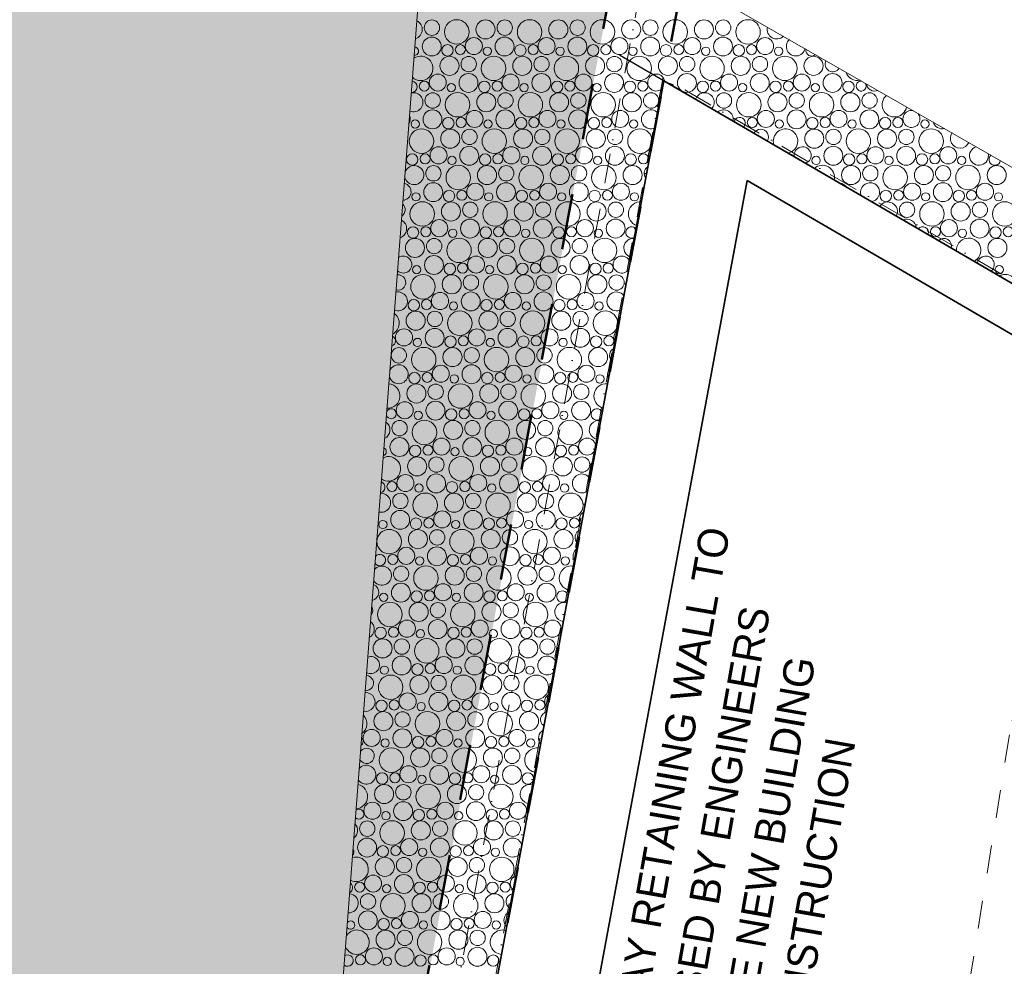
# Model space of a CAD drawing. Header units: millimetres. Extents: x -738537 to 1850049, y -250217 to 604013.
# Tile 68 of 220: x -591754 to -586836, y 83900 to 88632. Entities that reach past the tile are written whole.
import ezdxf

# ---------------------------------------------------------------- set-up
doc = ezdxf.new("R2010")
doc.units = ezdxf.units.MM
doc.header["$MEASUREMENT"] = 0
doc.set_wipeout_variables(frame=1)
for name, pattern in [('Dashed', [280, 140, -140]), ('Dot & Dashed', [280, 150, -60, 0, -70]), ('Wipeout_Contour', [1000, 0, -1000])]:
    doc.linetypes.add(name, pattern=pattern)
for name, color, linetype, lineweight in [('0_Pen_No__170', 9, 'Continuous', 0), ('A_ROOF SHEET_Pen_No__5', 4, 'Continuous', 5), ('A_SURVEY_Pen_No__6', 7, 'Continuous', 5), ('A_WALL LOAD_Pen_No__1', 214, 'Continuous', 35), ('BUILDING_Pen_No__2', 1, 'Continuous', 25), ('C-GRID _Pen_No__5', 4, 'Continuous', 5), ('DIMS_Pen_No__161', 1, 'Continuous', 5)]:
    doc.layers.add(name, color=color, linetype=linetype, lineweight=lineweight)
doc.layers.add('0_Pen_No__171', color=7, linetype='Continuous', lineweight=0, true_color=0xdadada)
doc.layers.add('0_Pen_No__28', color=7, linetype='Continuous', lineweight=50, true_color=0xff9390)
doc.styles.add('GENERATED_STYLE_1', font='GOTHIC.TTF')

# ---------------------------------------------------------------- blocks, each defined once
blk = doc.blocks.new('*X3')
at = {"layer": '0_Pen_No__170', "color": 9, "linetype": 'Continuous', "lineweight": 0}
for centre, radius in [((-589695.3, 88592.2), 38.4), ((-589571.2, 88570.9), 61.2), ((-589427.6, 88583.4), 47.7), ((-589331.6, 88592.2), 38.4), ((-589207.4, 88570.9), 61.2), ((-589063.9, 88583.4), 47.7), ((-588967.8, 88592.2), 38.4), ((-588843.7, 88570.9), 61.2), ((-588700.2, 88583.4), 47.7), ((-588604.1, 88592.2), 38.4), ((-588480, 88570.9), 61.2), ((-588336.5, 88583.4), 47.7), ((-588240.4, 88592.2), 38.4), ((-588116.3, 88570.9), 61.2), ((-589696.3, 88497.9), 47.3), ((-589486.1, 88500), 42.6), ((-589332.6, 88497.9), 47.3), ((-589122.3, 88500), 42.6), ((-588968.9, 88497.9), 47.3), ((-588758.6, 88500), 42.6), ((-588605.2, 88497.9), 47.3), ((-588394.9, 88500), 42.6), ((-588241.5, 88497.9), 47.3), ((-588031.2, 88500), 42.6), ((-589617.3, 88478.7), 28.6), ((-589553.4, 88482.3), 25.1), ((-589418.7, 88474.6), 20.7), ((-589253.5, 88478.7), 28.6), ((-589189.7, 88482.3), 25.1), ((-589055, 88474.6), 20.7), ((-588889.8, 88478.7), 28.6), ((-588826, 88482.3), 25.1), ((-588691.3, 88474.6), 20.7), ((-588526.1, 88478.7), 28.6), ((-588462.3, 88482.3), 25.1), ((-588327.6, 88474.6), 20.7), ((-588162.4, 88478.7), 28.6), ((-588098.6, 88482.3), 25.1), ((-587963.8, 88474.6), 20.7), ((-589607.6, 88401.4), 47.7), ((-589511.6, 88410.2), 38.4), ((-589387.4, 88388.9), 61.2), ((-589243.9, 88401.4), 47.7), ((-589147.8, 88410.2), 38.4), ((-589023.7, 88388.9), 61.2), ((-588880.2, 88401.4), 47.7), ((-588784.1, 88410.2), 38.4), ((-588660, 88388.9), 61.2), ((-588516.5, 88401.4), 47.7), ((-588420.4, 88410.2), 38.4), ((-588296.3, 88388.9), 61.2), ((-588152.8, 88401.4), 47.7), ((-588056.7, 88410.2), 38.4), ((-587932.6, 88388.9), 61.2), ((-587789.1, 88401.4), 47.7), ((-589666.1, 88318), 42.6), ((-589512.6, 88315.9), 47.3), ((-589302.3, 88318), 42.6), ((-589148.9, 88315.9), 47.3), ((-588938.6, 88318), 42.6), ((-588785.2, 88315.9), 47.3), ((-588421.5, 88315.9), 47.3), ((-588211.2, 88318), 42.6), ((-588057.7, 88315.9), 47.3), ((-587847.5, 88318), 42.6), ((-587694, 88315.9), 47.3), ((-589733.4, 88300.3), 25.1), ((-589598.7, 88292.6), 20.7), ((-589433.5, 88296.8), 28.6), ((-589369.7, 88300.3), 25.1), ((-589235, 88292.6), 20.7), ((-589069.8, 88296.8), 28.6), ((-589006, 88300.3), 25.1), ((-588871.3, 88292.6), 20.7), ((-588706.1, 88296.8), 28.6), ((-588642.3, 88300.3), 25.1), ((-588342.4, 88296.8), 28.6), ((-588278.6, 88300.3), 25.1), ((-588143.8, 88292.6), 20.7), ((-587978.7, 88296.8), 28.6), ((-587914.9, 88300.3), 25.1), ((-587780.1, 88292.6), 20.7), ((-587615, 88296.8), 28.6), ((-589691.6, 88228.2), 38.4), ((-589567.4, 88206.9), 61.2), ((-589423.9, 88219.4), 47.7), ((-589327.8, 88228.2), 38.4), ((-589203.7, 88206.9), 61.2), ((-589060.2, 88219.4), 47.7), ((-588964.1, 88228.2), 38.4), ((-588840, 88206.9), 61.2), ((-588696.5, 88219.4), 47.7), ((-588600.4, 88228.2), 38.4), ((-588236.7, 88228.2), 38.4), ((-588112.6, 88206.9), 61.2), ((-587969.1, 88219.4), 47.7), ((-587873, 88228.2), 38.4), ((-587748.9, 88206.9), 61.2), ((-587605.3, 88219.4), 47.7), ((-587509.3, 88228.2), 38.4), ((-589692.6, 88133.9), 47.3), ((-589613.5, 88114.8), 28.6), ((-589549.7, 88118.3), 25.1), ((-589482.3, 88136), 42.6), ((-589328.9, 88133.9), 47.3), ((-589249.8, 88114.8), 28.6), ((-589186, 88118.3), 25.1), ((-589118.6, 88136), 42.6), ((-588965.2, 88133.9), 47.3), ((-588886.1, 88114.8), 28.6), ((-588822.3, 88118.3), 25.1), ((-588754.9, 88136), 42.6), ((-588094.9, 88118.3), 25.1), ((-588027.5, 88136), 42.6), ((-587874, 88133.9), 47.3), ((-587795, 88114.8), 28.6), ((-587731.2, 88118.3), 25.1), ((-587663.8, 88136), 42.6), ((-587510.3, 88133.9), 47.3), ((-587431.3, 88114.8), 28.6), ((-587367.5, 88118.3), 25.1), ((-589747.4, 88025), 61.2), ((-589778.7, 88110.6), 20.7), ((-589383.7, 88025), 61.2), ((-589415, 88110.6), 20.7), ((-589020, 88025), 61.2), ((-589051.3, 88110.6), 20.7), ((-588656.3, 88025), 61.2), ((-588687.6, 88110.6), 20.7), ((-587960.1, 88110.6), 20.7), ((-587565.2, 88025), 61.2), ((-587596.4, 88110.6), 20.7), ((-587201.5, 88025), 61.2), ((-587232.7, 88110.6), 20.7), ((-589603.9, 88037.4), 47.7), ((-589507.8, 88046.2), 38.4), ((-589240.2, 88037.4), 47.7), ((-589144.1, 88046.2), 38.4), ((-588876.5, 88037.4), 47.7), ((-588780.4, 88046.2), 38.4), ((-587785.3, 88037.4), 47.7), ((-587689.3, 88046.2), 38.4), ((-587421.6, 88037.4), 47.7), ((-587325.6, 88046.2), 38.4), ((-589662.3, 87954), 42.6), ((-589508.9, 87951.9), 47.3), ((-589298.6, 87954), 42.6), ((-589145.2, 87951.9), 47.3), ((-588934.9, 87954), 42.6), ((-588781.5, 87951.9), 47.3), ((-587690.3, 87951.9), 47.3), ((-587480.1, 87954), 42.6), ((-587326.6, 87951.9), 47.3), ((-587116.4, 87954), 42.6), ((-589793.5, 87932.8), 28.6), ((-589729.7, 87936.3), 25.1), ((-589595, 87928.6), 20.7), ((-589429.8, 87932.8), 28.6), ((-589366, 87936.3), 25.1), ((-589231.3, 87928.6), 20.7), ((-589066.1, 87932.8), 28.6), ((-589002.3, 87936.3), 25.1), ((-588867.6, 87928.6), 20.7), ((-588702.4, 87932.8), 28.6), ((-588638.6, 87936.3), 25.1), ((-587776.4, 87928.6), 20.7), ((-587611.3, 87932.8), 28.6), ((-587547.5, 87936.3), 25.1), ((-587412.7, 87928.6), 20.7), ((-587247.6, 87932.8), 28.6), ((-587183.8, 87936.3), 25.1), ((-587049, 87928.6), 20.7), ((-589687.8, 87864.2), 38.4), ((-589563.7, 87843), 61.2), ((-589420.2, 87855.4), 47.7), ((-589324.1, 87864.2), 38.4), ((-589200, 87843), 61.2), ((-589056.5, 87855.4), 47.7), ((-588960.4, 87864.2), 38.4), ((-588836.3, 87843), 61.2), ((-588692.8, 87855.4), 47.7), ((-587601.6, 87855.4), 47.7), ((-587505.6, 87864.2), 38.4), ((-587381.5, 87843), 61.2), ((-587237.9, 87855.4), 47.7), ((-587141.9, 87864.2), 38.4), ((-587017.8, 87843), 61.2), ((-586874.2, 87855.4), 47.7), ((-589688.9, 87769.9), 47.3), ((-589478.6, 87772), 42.6), ((-589325.2, 87769.9), 47.3), ((-589114.9, 87772), 42.6), ((-588961.5, 87769.9), 47.3), ((-588751.2, 87772), 42.6), ((-587296.4, 87772), 42.6), ((-587142.9, 87769.9), 47.3), ((-586932.7, 87772), 42.6), ((-589775, 87746.6), 20.7), ((-589609.8, 87750.8), 28.6), ((-589546, 87754.3), 25.1), ((-589411.3, 87746.6), 20.7), ((-589246.1, 87750.8), 28.6), ((-589182.3, 87754.3), 25.1), ((-589047.6, 87746.6), 20.7), ((-588882.4, 87750.8), 28.6), ((-588818.6, 87754.3), 25.1), ((-588683.8, 87746.6), 20.7), ((-587427.6, 87750.8), 28.6), ((-587363.8, 87754.3), 25.1), ((-587229, 87746.6), 20.7), ((-587063.9, 87750.8), 28.6), ((-587000.1, 87754.3), 25.1), ((-586865.3, 87746.6), 20.7), ((-589743.7, 87661), 61.2), ((-589600.2, 87673.4), 47.7), ((-589504.1, 87682.2), 38.4), ((-589380, 87661), 61.2), ((-589236.5, 87673.4), 47.7), ((-589140.4, 87682.2), 38.4), ((-589016.3, 87661), 61.2), ((-588872.8, 87673.4), 47.7), ((-588776.7, 87682.2), 38.4), ((-587321.9, 87682.2), 38.4), ((-587197.8, 87661), 61.2), ((-587054.2, 87673.4), 47.7), ((-586958.2, 87682.2), 38.4), ((-586834.1, 87661), 61.2), ((-589789.8, 87568.8), 28.6), ((-589726, 87572.3), 25.1), ((-589658.6, 87590), 42.6), ((-589505.2, 87587.9), 47.3), ((-589426.1, 87568.8), 28.6), ((-589362.3, 87572.3), 25.1), ((-589294.9, 87590), 42.6), ((-589141.5, 87587.9), 47.3), ((-589062.4, 87568.8), 28.6), ((-588998.6, 87572.3), 25.1), ((-588931.2, 87590), 42.6), ((-588777.7, 87587.9), 47.3), ((-587180.1, 87572.3), 25.1), ((-587112.7, 87590), 42.6), ((-586959.2, 87587.9), 47.3), ((-586880.2, 87568.8), 28.6), ((-586816.3, 87572.3), 25.1), ((-589591.3, 87564.6), 20.7), ((-589227.6, 87564.6), 20.7), ((-588863.8, 87564.6), 20.7), ((-587045.3, 87564.6), 20.7), ((-589780.2, 87491.4), 47.7), ((-589684.1, 87500.2), 38.4), ((-589560, 87479), 61.2), ((-589416.5, 87491.4), 47.7), ((-589320.4, 87500.2), 38.4), ((-589196.3, 87479), 61.2), ((-589052.8, 87491.4), 47.7), ((-588956.7, 87500.2), 38.4), ((-588832.6, 87479), 61.2), ((-586870.5, 87491.4), 47.7), ((-589685.2, 87405.9), 47.3), ((-589474.9, 87408), 42.6), ((-589321.5, 87405.9), 47.3), ((-589111.2, 87408), 42.6), ((-588957.7, 87405.9), 47.3), ((-589771.3, 87382.6), 20.7), ((-589606.1, 87386.8), 28.6), ((-589542.3, 87390.3), 25.1), ((-589407.6, 87382.6), 20.7), ((-589242.4, 87386.8), 28.6), ((-589178.6, 87390.3), 25.1), ((-589043.8, 87382.6), 20.7), ((-588878.7, 87386.8), 28.6), ((-588814.9, 87390.3), 25.1), ((-586861.6, 87382.6), 20.7), ((-589740, 87297), 61.2), ((-589596.5, 87309.4), 47.7), ((-589500.4, 87318.2), 38.4), ((-589376.3, 87297), 61.2), ((-589232.8, 87309.4), 47.7), ((-589136.7, 87318.2), 38.4), ((-589012.6, 87297), 61.2), ((-588869.1, 87309.4), 47.7), ((-588773, 87318.2), 38.4), ((-589654.9, 87226), 42.6), ((-589501.5, 87223.9), 47.3), ((-589291.2, 87226), 42.6), ((-589137.7, 87223.9), 47.3), ((-588927.5, 87226), 42.6), ((-589786.1, 87204.8), 28.6), ((-589722.3, 87208.3), 25.1), ((-589587.6, 87200.6), 20.7), ((-589422.4, 87204.8), 28.6), ((-589358.6, 87208.3), 25.1), ((-589223.8, 87200.6), 20.7), ((-589058.7, 87204.8), 28.6), ((-588994.9, 87208.3), 25.1), ((-588860.1, 87200.6), 20.7), ((-589776.5, 87127.4), 47.7), ((-589680.4, 87136.2), 38.4), ((-589556.3, 87115), 61.2), ((-589412.8, 87127.4), 47.7), ((-589316.7, 87136.2), 38.4), ((-589192.6, 87115), 61.2), ((-589049.1, 87127.4), 47.7), ((-588953, 87136.2), 38.4), ((-588828.9, 87115), 61.2), ((-589834.9, 87044.1), 42.6), ((-589681.5, 87041.9), 47.3), ((-589471.2, 87044.1), 42.6), ((-589317.7, 87041.9), 47.3), ((-589107.5, 87044.1), 42.6), ((-588954, 87041.9), 47.3), ((-589767.6, 87018.6), 20.7), ((-589602.4, 87022.8), 28.6), ((-589538.6, 87026.3), 25.1), ((-589403.8, 87018.6), 20.7), ((-589238.7, 87022.8), 28.6), ((-589174.9, 87026.3), 25.1), ((-589040.1, 87018.6), 20.7), ((-588875, 87022.8), 28.6), ((-588811.2, 87026.3), 25.1), ((-589860.4, 86954.3), 38.4), ((-589736.3, 86933), 61.2), ((-589592.8, 86945.4), 47.7), ((-589496.7, 86954.3), 38.4), ((-589372.6, 86933), 61.2), ((-589229.1, 86945.4), 47.7), ((-589133, 86954.3), 38.4), ((-589008.9, 86933), 61.2), ((-588865.3, 86945.4), 47.7), ((-589497.7, 86859.9), 47.3), ((-589134, 86859.9), 47.3), ((-589782.4, 86840.8), 28.6), ((-589718.6, 86844.3), 25.1), ((-589651.2, 86862.1), 42.6), ((-589583.8, 86836.6), 20.7), ((-589418.7, 86840.8), 28.6), ((-589354.9, 86844.3), 25.1), ((-589287.5, 86862.1), 42.6), ((-589220.1, 86836.6), 20.7), ((-589055, 86840.8), 28.6), ((-588991.2, 86844.3), 25.1), ((-588923.8, 86862.1), 42.6), ((-588856.4, 86836.6), 20.7), ((-589772.8, 86763.4), 47.7), ((-589676.7, 86772.3), 38.4), ((-589552.6, 86751), 61.2), ((-589409.1, 86763.4), 47.7), ((-589313, 86772.3), 38.4), ((-589188.9, 86751), 61.2), ((-589045.3, 86763.4), 47.7), ((-588949.3, 86772.3), 38.4), ((-589831.2, 86680.1), 42.6), ((-589677.7, 86677.9), 47.3), ((-589467.5, 86680.1), 42.6), ((-589314, 86677.9), 47.3), ((-589103.8, 86680.1), 42.6), ((-588950.3, 86677.9), 47.3), ((-589763.8, 86654.6), 20.7), ((-589598.7, 86658.8), 28.6), ((-589534.9, 86662.3), 25.1), ((-589400.1, 86654.6), 20.7), ((-589235, 86658.8), 28.6), ((-589171.2, 86662.3), 25.1), ((-589036.4, 86654.6), 20.7), ((-589856.7, 86590.3), 38.4), ((-589732.6, 86569), 61.2), ((-589589.1, 86581.4), 47.7), ((-589493, 86590.3), 38.4), ((-589368.9, 86569), 61.2), ((-589225.3, 86581.4), 47.7), ((-589129.3, 86590.3), 38.4), ((-589005.2, 86569), 61.2), ((-589857.7, 86495.9), 47.3), ((-589647.5, 86498.1), 42.6), ((-589494, 86495.9), 47.3), ((-589283.8, 86498.1), 42.6), ((-589130.3, 86495.9), 47.3), ((-588920.1, 86498.1), 42.6), ((-589778.7, 86476.8), 28.6), ((-589714.9, 86480.3), 25.1), ((-589580.1, 86472.6), 20.7), ((-589415, 86476.8), 28.6), ((-589351.2, 86480.3), 25.1), ((-589216.4, 86472.6), 20.7), ((-589051.3, 86476.8), 28.6), ((-588987.5, 86480.3), 25.1), ((-589769.1, 86399.4), 47.7), ((-589673, 86408.3), 38.4), ((-589548.9, 86387), 61.2), ((-589405.3, 86399.4), 47.7), ((-589309.3, 86408.3), 38.4), ((-589185.2, 86387), 61.2), ((-589041.6, 86399.4), 47.7), ((-588945.6, 86408.3), 38.4), ((-589894.9, 86298.3), 25.1), ((-589827.5, 86316.1), 42.6), ((-589674, 86313.9), 47.3), ((-589595, 86294.8), 28.6), ((-589531.2, 86298.3), 25.1), ((-589463.8, 86316.1), 42.6), ((-589310.3, 86313.9), 47.3), ((-589231.3, 86294.8), 28.6), ((-589167.5, 86298.3), 25.1), ((-589100.1, 86316.1), 42.6), ((-589760.1, 86290.6), 20.7), ((-589396.4, 86290.6), 20.7), ((-589032.7, 86290.6), 20.7), ((-589853, 86226.3), 38.4), ((-589728.9, 86205), 61.2), ((-589585.3, 86217.4), 47.7), ((-589489.3, 86226.3), 38.4), ((-589365.2, 86205), 61.2), ((-589221.6, 86217.4), 47.7), ((-589125.6, 86226.3), 38.4), ((-589001.5, 86205), 61.2), ((-589854, 86131.9), 47.3), ((-589643.8, 86134.1), 42.6), ((-589490.3, 86131.9), 47.3), ((-589280.1, 86134.1), 42.6), ((-589126.6, 86131.9), 47.3), ((-589940.1, 86108.7), 20.7), ((-589775, 86112.8), 28.6), ((-589711.2, 86116.3), 25.1), ((-589576.4, 86108.7), 20.7), ((-589411.3, 86112.8), 28.6), ((-589347.5, 86116.3), 25.1), ((-589212.7, 86108.7), 20.7), ((-589047.6, 86112.8), 28.6), ((-588983.8, 86116.3), 25.1), ((-589908.9, 86023), 61.2), ((-589765.3, 86035.5), 47.7), ((-589669.3, 86044.3), 38.4), ((-589545.2, 86023), 61.2), ((-589401.6, 86035.5), 47.7), ((-589305.6, 86044.3), 38.4), ((-589181.5, 86023), 61.2), ((-589037.9, 86035.5), 47.7), ((-589823.8, 85952.1), 42.6), ((-589670.3, 85949.9), 47.3), ((-589460.1, 85952.1), 42.6), ((-589306.6, 85949.9), 47.3), ((-589096.4, 85952.1), 42.6), ((-589891.2, 85934.3), 25.1), ((-589756.4, 85926.7), 20.7), ((-589591.3, 85930.8), 28.6), ((-589527.5, 85934.3), 25.1), ((-589392.7, 85926.7), 20.7), ((-589227.6, 85930.8), 28.6), ((-589163.8, 85934.3), 25.1), ((-589029, 85926.7), 20.7), ((-589849.3, 85862.3), 38.4), ((-589725.2, 85841), 61.2), ((-589581.6, 85853.5), 47.7), ((-589485.6, 85862.3), 38.4), ((-589361.5, 85841), 61.2), ((-589217.9, 85853.5), 47.7), ((-589121.9, 85862.3), 38.4), ((-589850.3, 85767.9), 47.3), ((-589771.3, 85748.8), 28.6), ((-589707.5, 85752.3), 25.1), ((-589640.1, 85770.1), 42.6), ((-589486.6, 85767.9), 47.3), ((-589407.6, 85748.8), 28.6), ((-589343.8, 85752.3), 25.1), ((-589276.4, 85770.1), 42.6), ((-589122.9, 85767.9), 47.3), ((-589936.4, 85744.7), 20.7), ((-589572.7, 85744.7), 20.7), ((-589209, 85744.7), 20.7), ((-589905.2, 85659), 61.2), ((-589761.6, 85671.5), 47.7), ((-589665.6, 85680.3), 38.4), ((-589541.5, 85659), 61.2), ((-589397.9, 85671.5), 47.7), ((-589301.9, 85680.3), 38.4), ((-589177.8, 85659), 61.2), ((-589820.1, 85588.1), 42.6), ((-589666.6, 85585.9), 47.3), ((-589456.4, 85588.1), 42.6), ((-589302.9, 85585.9), 47.3), ((-589092.7, 85588.1), 42.6), ((-589951.3, 85566.8), 28.6), ((-589887.5, 85570.4), 25.1), ((-589752.7, 85562.7), 20.7), ((-589587.6, 85566.8), 28.6), ((-589523.8, 85570.4), 25.1), ((-589389, 85562.7), 20.7), ((-589223.9, 85566.8), 28.6), ((-589160.1, 85570.4), 25.1), ((-589941.6, 85489.5), 47.7), ((-589845.6, 85498.3), 38.4), ((-589721.5, 85477), 61.2), ((-589577.9, 85489.5), 47.7), ((-589481.9, 85498.3), 38.4), ((-589357.8, 85477), 61.2), ((-589214.2, 85489.5), 47.7), ((-589118.2, 85498.3), 38.4), ((-589846.6, 85403.9), 47.3), ((-589636.4, 85406.1), 42.6), ((-589482.9, 85403.9), 47.3), ((-589272.7, 85406.1), 42.6), ((-589932.7, 85380.7), 20.7), ((-589767.6, 85384.8), 28.6), ((-589703.8, 85388.4), 25.1), ((-589569, 85380.7), 20.7), ((-589403.9, 85384.8), 28.6), ((-589340.1, 85388.4), 25.1), ((-589205.3, 85380.7), 20.7), ((-589901.5, 85295), 61.2), ((-589757.9, 85307.5), 47.7), ((-589661.9, 85316.3), 38.4), ((-589537.8, 85295), 61.2), ((-589394.2, 85307.5), 47.7), ((-589298.2, 85316.3), 38.4), ((-589174.1, 85295), 61.2), ((-589816.4, 85224.1), 42.6), ((-589662.9, 85221.9), 47.3), ((-589452.7, 85224.1), 42.6), ((-589299.2, 85221.9), 47.3), ((-589947.6, 85202.8), 28.6), ((-589883.8, 85206.4), 25.1), ((-589749, 85198.7), 20.7), ((-589583.9, 85202.8), 28.6), ((-589520.1, 85206.4), 25.1), ((-589385.3, 85198.7), 20.7), ((-589220.2, 85202.8), 28.6), ((-589156.3, 85206.4), 25.1), ((-589937.9, 85125.5), 47.7), ((-589841.9, 85134.3), 38.4), ((-589717.8, 85113), 61.2), ((-589574.2, 85125.5), 47.7), ((-589478.2, 85134.3), 38.4), ((-589354.1, 85113), 61.2), ((-589210.5, 85125.5), 47.7), ((-589842.9, 85039.9), 47.3), ((-589479.2, 85039.9), 47.3), ((-589996.4, 85042.1), 42.6), ((-589929, 85016.7), 20.7), ((-589763.9, 85020.8), 28.6), ((-589700.1, 85024.4), 25.1), ((-589632.7, 85042.1), 42.6), ((-589565.3, 85016.7), 20.7), ((-589400.2, 85020.8), 28.6), ((-589336.3, 85024.4), 25.1), ((-589269, 85042.1), 42.6), ((-589201.6, 85016.7), 20.7), ((-589897.8, 84931), 61.2), ((-589754.2, 84943.5), 47.7), ((-589658.2, 84952.3), 38.4), ((-589534.1, 84931), 61.2), ((-589390.5, 84943.5), 47.7), ((-589294.5, 84952.3), 38.4), ((-589812.7, 84860.1), 42.6), ((-589659.2, 84857.9), 47.3), ((-589449, 84860.1), 42.6), ((-589295.5, 84857.9), 47.3), ((-589943.9, 84838.8), 28.6), ((-589880.1, 84842.4), 25.1), ((-589745.3, 84834.7), 20.7), ((-589580.2, 84838.8), 28.6), ((-589516.3, 84842.4), 25.1), ((-589381.6, 84834.7), 20.7), ((-589216.5, 84838.8), 28.6), ((-589934.2, 84761.5), 47.7), ((-589838.2, 84770.3), 38.4), ((-589714.1, 84749), 61.2), ((-589570.5, 84761.5), 47.7), ((-589474.5, 84770.3), 38.4), ((-589350.4, 84749), 61.2), ((-589992.7, 84678.1), 42.6), ((-589839.2, 84675.9), 47.3), ((-589629, 84678.1), 42.6), ((-589475.5, 84675.9), 47.3), ((-589265.3, 84678.1), 42.6), ((-589925.3, 84652.7), 20.7), ((-589760.2, 84656.8), 28.6), ((-589696.3, 84660.4), 25.1), ((-589561.6, 84652.7), 20.7), ((-589396.5, 84656.8), 28.6), ((-589332.6, 84660.4), 25.1), ((-590018.2, 84588.3), 38.4), ((-589894.1, 84567), 61.2), ((-589750.5, 84579.5), 47.7), ((-589654.5, 84588.3), 38.4), ((-589530.4, 84567), 61.2), ((-589386.8, 84579.5), 47.7), ((-589290.8, 84588.3), 38.4), ((-590019.2, 84493.9), 47.3), ((-589940.2, 84474.8), 28.6), ((-589876.3, 84478.4), 25.1), ((-589809, 84496.1), 42.6), ((-589655.5, 84493.9), 47.3), ((-589576.5, 84474.8), 28.6), ((-589512.6, 84478.4), 25.1), ((-589445.3, 84496.1), 42.6), ((-589741.6, 84470.7), 20.7), ((-589377.9, 84470.7), 20.7), ((-589930.5, 84397.5), 47.7), ((-589834.5, 84406.3), 38.4), ((-589710.4, 84385), 61.2), ((-589566.8, 84397.5), 47.7), ((-589470.8, 84406.3), 38.4), ((-589346.7, 84385), 61.2), ((-589989, 84314.1), 42.6), ((-589835.5, 84311.9), 47.3), ((-589625.3, 84314.1), 42.6), ((-589471.8, 84311.9), 47.3), ((-590056.3, 84296.4), 25.1), ((-589921.6, 84288.7), 20.7), ((-589756.5, 84292.8), 28.6), ((-589692.6, 84296.4), 25.1), ((-589557.9, 84288.7), 20.7), ((-589392.8, 84292.8), 28.6), ((-589328.9, 84296.4), 25.1), ((-590014.5, 84224.3), 38.4), ((-589890.4, 84203), 61.2), ((-589746.8, 84215.5), 47.7), ((-589650.8, 84224.3), 38.4), ((-589526.7, 84203), 61.2), ((-589383.1, 84215.5), 47.7), ((-590015.5, 84129.9), 47.3), ((-589805.3, 84132.1), 42.6), ((-589651.8, 84129.9), 47.3), ((-589441.6, 84132.1), 42.6), ((-589936.5, 84110.8), 28.6), ((-589872.6, 84114.4), 25.1), ((-589737.9, 84106.7), 20.7), ((-589572.8, 84110.8), 28.6), ((-589508.9, 84114.4), 25.1), ((-589374.2, 84106.7), 20.7), ((-589926.8, 84033.5), 47.7), ((-589830.8, 84042.3), 38.4), ((-589706.7, 84021), 61.2), ((-589563.1, 84033.5), 47.7), ((-589467.1, 84042.3), 38.4), ((-590052.6, 83932.4), 25.1), ((-589985.3, 83950.1), 42.6), ((-589831.8, 83947.9), 47.3), ((-589752.8, 83928.8), 28.6), ((-589688.9, 83932.4), 25.1), ((-589621.6, 83950.1), 42.6), ((-589468.1, 83947.9), 47.3), ((-589389.1, 83928.8), 28.6), ((-589917.9, 83924.7), 20.7), ((-589554.2, 83924.7), 20.7)]:
    blk.add_circle(centre, radius, dxfattribs=at)
for centre, radius, start, end in [((-589791.3, 88583.4), 47.7, 286.3453, 64.8595), ((-587972.8, 88583.4), 47.7, 166.0699, 314.2981), ((-587877.7, 88497.9), 47.3, 133.0731, 347.2949), ((-589782.4, 88474.6), 20.7, 264.6841, 86.5207), ((-587798.7, 88478.7), 28.6, 168.1057, 312.2623), ((-589751.2, 88388.9), 61.2, 227.1827, 124.022), ((-587693, 88410.2), 38.4, 153.0184, 327.3495), ((-588574.9, 88318), 42.6, 7.1726, 316.5694), ((-587568.9, 88388.9), 61.2, 197.7052, 282.6627), ((-589797.3, 88296.8), 28.6, 267.3139, 83.8908), ((-588507.6, 88292.6), 20.7, 12.0708, 107.5253), ((-587551.2, 88300.3), 25.1, 83.921, 36.4469), ((-587483.8, 88318), 42.6, 187.7275, 292.6404), ((-589787.6, 88219.4), 47.7, 247.6421, 103.5626), ((-588332.8, 88219.4), 47.7, 316.7622, 162.8339), ((-587385.2, 88206.9), 61.2, 129.705, 350.663), ((-589846.1, 88136), 42.6, 326.518, 24.6868), ((-588601.5, 88133.9), 47.3, 42.9026, 296.0721), ((-588237.7, 88133.9), 47.3, 348.7626, 130.8336), ((-588158.7, 88114.8), 28.6, 313.8248, 165.7714), ((-587300.1, 88136), 42.6, 77.4552, 42.9127), ((-587928.9, 88025), 61.2, 281.2791, 198.317), ((-587146.6, 88133.9), 47.3, 195.778, 284.59), ((-588053, 88046.2), 38.4, 327.0872, 152.509), ((-587057.9, 88037.4), 47.7, 143.2163, 337.1516), ((-587843.8, 87954), 42.6, 289.7524, 189.8438), ((-586962.9, 87951.9), 47.3, 106.3502, 14.0177), ((-588571.2, 87954), 42.6, 133.2863, 205.6884), ((-587911.2, 87936.3), 25.1, 30.3655, 89.2306), ((-586883.9, 87932.8), 28.6, 129.6062, 350.7617), ((-589783.9, 87855.4), 47.7, 189.461, 161.7437), ((-588596.7, 87864.2), 38.4, 121.4484, 217.5263), ((-587745.2, 87843), 61.2, 347.8993, 131.6968), ((-589842.3, 87772), 42.6, 273.1365, 78.0683), ((-588597.7, 87769.9), 47.3, 141.7171, 197.2576), ((-587660.1, 87772), 42.6, 31.5961, 88.0001), ((-587506.6, 87769.9), 47.3, 276.6971, 202.8991), ((-589867.8, 87682.2), 38.4, 304.5728, 46.632), ((-588652.6, 87661), 61.2, 86.789, 252.1857), ((-587417.9, 87673.4), 47.7, 330.8907, 148.7054), ((-589868.9, 87587.9), 47.3, 287.8388, 63.366), ((-588698.7, 87568.8), 28.6, 33.0297, 305.945), ((-587322.9, 87587.9), 47.3, 4.6645, 114.9316), ((-587243.9, 87568.8), 28.6, 337.4427, 142.1534), ((-588689.1, 87491.4), 47.7, 82.9591, 256.0156), ((-587138.2, 87500.2), 38.4, 344.6885, 134.9076), ((-587014.1, 87479), 61.2, 295.8444, 183.7518), ((-589838.6, 87408), 42.6, 227.8919, 123.3129), ((-588747.5, 87408), 42.6, 11.7513, 327.2234), ((-586929, 87408), 42.6, 308.1358, 171.4603), ((-589864.1, 87318.2), 38.4, 254.35, 96.8548), ((-586830.4, 87297), 61.2, 359.8874, 119.7088), ((-589865.2, 87223.9), 47.3, 248.7646, 102.4402), ((-588774, 87223.9), 47.3, 37.1603, 301.8144), ((-589920, 87115), 61.2, 297.8436, 53.3612), ((-588743.8, 87044.1), 42.6, 125.6203, 213.3543), ((-589902.3, 87026.3), 25.1, 284.6456, 66.5592), ((-588769.3, 86954.3), 38.4, 114.4623, 224.5124), ((-589861.5, 86859.9), 47.3, 192.3158, 158.889), ((-588770.3, 86859.9), 47.3, 133.337, 205.6377), ((-589916.3, 86751), 61.2, 266.5846, 84.6202), ((-588825.2, 86751), 61.2, 83.3469, 255.6277), ((-589898.6, 86662.3), 25.1, 196.4914, 154.7134), ((-588871.3, 86658.8), 28.6, 20.9624, 318.0123), ((-589952.8, 86581.4), 47.7, 296.3323, 54.8724), ((-588861.6, 86581.4), 47.7, 78.5619, 260.4128), ((-589943.8, 86472.6), 20.7, 285.8327, 65.3721), ((-589912.6, 86387), 61.2, 235.6552, 115.5495), ((-589958.7, 86294.8), 28.6, 282.5532, 68.6515), ((-588946.6, 86313.9), 47.3, 30.8353, 308.1394), ((-589949.1, 86217.4), 47.7, 256.8862, 94.3186), ((-588916.4, 86134.1), 42.6, 118.9037, 220.0709), ((-588941.9, 86044.3), 38.4, 108.0299, 230.9448), ((-588942.9, 85949.9), 47.3, 126.3839, 212.5907), ((-589955, 85930.8), 28.6, 211.1111, 140.0937), ((-589945.3, 85853.5), 47.7, 211.1067, 140.0981), ((-588997.8, 85841), 61.2, 79.9188, 259.0559), ((-590003.8, 85770.1), 42.6, 283.4767, 67.7281), ((-589043.9, 85748.8), 28.6, 0.7126, 338.2621), ((-590029.3, 85680.3), 38.4, 321.0862, 30.1185), ((-589034.2, 85671.5), 47.7, 74.1593, 264.8154), ((-590030.3, 85585.9), 47.3, 298.0523, 53.1525), ((-590000.1, 85406.1), 42.6, 239.7625, 111.4423), ((-589119.2, 85403.9), 47.3, 23.5872, 315.3875), ((-590025.6, 85316.3), 38.4, 265.5976, 85.6072), ((-590026.6, 85221.9), 47.3, 258.0444, 93.1604), ((-589089, 85224.1), 42.6, 112.7826, 226.1921), ((-590081.5, 85113), 61.2, 306.5751, 44.6296), ((-589114.5, 85134.3), 38.4, 101.97, 237.0046), ((-590063.8, 85024.4), 25.1, 304.2586, 46.9462), ((-589115.5, 85039.9), 47.3, 120.2382, 218.7365), ((-590021.9, 84952.3), 38.4, 210.1017, 141.1031), ((-589170.4, 84931), 61.2, 76.4922, 262.4824), ((-590022.9, 84857.9), 47.3, 212.5084, 138.6964), ((-590077.8, 84749), 61.2, 273.613, 77.5917), ((-589206.8, 84761.5), 47.7, 69.7249, 269.2498), ((-590060.1, 84660.4), 25.1, 226.1151, 125.0897), ((-589197.9, 84652.7), 20.7, 162.5092, 176.4655), ((-590114.2, 84579.5), 47.7, 307.5006, 43.7041), ((-589291.8, 84493.9), 47.3, 14.6084, 324.3663), ((-590105.3, 84470.7), 20.7, 310.6436, 40.5611), ((-590074.1, 84385), 61.2, 243.4553, 107.7495), ((-589261.6, 84314.1), 42.6, 107.0653, 231.9094), ((-590120.2, 84292.8), 28.6, 299.1916, 52.0131), ((-590110.5, 84215.5), 47.7, 265.9048, 85.3), ((-589287.1, 84224.3), 38.4, 96.1656, 242.8091), ((-589288.1, 84129.9), 47.3, 114.6165, 224.3582), ((-590101.6, 84106.7), 20.7, 210.4143, 140.7904), ((-590070.4, 84021), 61.2, 202.3078, 148.8969), ((-589343, 84021), 61.2, 73.0549, 265.9198), ((-590116.5, 83928.8), 28.6, 232.0745, 119.1303)]:
    blk.add_arc(centre, radius, start, end, dxfattribs=at)
blk = doc.blocks.new('Fill_2', base_point=(0, 0))
at = {"color": 254, "linetype": 'Wipeout_Contour', "lineweight": 0, "ltscale": 14005644.7295551}
blk.add_wipeout([(-629509.8, 81186.9), (-636562.3, 79781.8), (-636489.6, 79417.3), (-629462, 80817.5), (-620502.8, 81356.1), (-620540.5, 82043.7), (-601136.6, 81925.1), (-601127.3, 81469.6), (-590151.9, 81021), (-590021.9, 81719.9), (-589769.8, 81683.3), (-588537.1, 88325.9), (-581323.3, 84127), (-581890.9, 80218.2), (-581481.7, 80187.1), (-580849.5, 84486.2), (-589699.4, 89557.9), (-590288.4, 81899.2), (-594388.9, 82642), (-600414.3, 82313.5), (-600427.4, 82955.9), (-621103.7, 82547.9), (-621076.1, 81700.6)], dxfattribs=at)
at = {"layer": '0_Pen_No__170', "color": 255, "linetype": 'Continuous', "lineweight": 0, "flags": 128}
blk.add_lwpolyline([(-629509.8, 81186.9), (-636562.3, 79781.8), (-636489.6, 79417.3), (-629462, 80817.5), (-620502.8, 81356.1), (-620540.5, 82043.7), (-601136.6, 81925.1), (-601127.3, 81469.6), (-590151.9, 81021), (-590021.9, 81719.9), (-589769.8, 81683.3), (-588537.1, 88325.9), (-581323.3, 84127), (-581890.9, 80218.2), (-581481.7, 80187.1), (-580849.5, 84486.2), (-589699.4, 89557.9), (-590288.4, 81899.2), (-594388.9, 82642), (-600414.3, 82313.5), (-600427.4, 82955.9), (-621103.7, 82547.9), (-621076.1, 81700.6)], close=True, dxfattribs=at)
at = {"layer": '0_Pen_No__170', "color": 9, "linetype": 'Continuous', "lineweight": 0}
blk.add_blockref('*X3', (0, 0), dxfattribs=at)

msp = doc.modelspace()

# ---------------------------------------------------------------- block references
at = {"layer": '0_Pen_No__170', "color": 9, "linetype": 'Continuous', "lineweight": 0}
msp.add_blockref('Fill_2', (0, 0), dxfattribs=at)

# ---------------------------------------------------------------- next in the draw order: hatches: boundary and pattern name
at = {"layer": '0_Pen_No__171', "linetype": 'Continuous', "lineweight": 0, "true_color": 0xdadada}
h = msp.add_hatch(dxfattribs=at)
h.set_pattern_fill('EARTH', color=254, style=0, pattern_type=2)
h.set_pattern_definition([(45, (0, 0), (-275.77163, 275.77163), []), (45, (-91.9, 91.9), (-551.5433, 551.5433), []), (45, (-183.85, 183.85), (-551.5433, 551.5433), []), (135, (-275.77, 275.77), (91.923878, 91.923878), [389.99999, -389.99999])])
h.paths.add_polyline_path([(-631238.6, 89036.3), (-631416.2, 91643.8), (-617835.3, 92530.2), (-617753.3, 93259.2), (-588579.2, 89990.2), (-588759.4, 89019.1), (-590040.8, 82079.1), (-593210.4, 82111.5), (-600415.6, 82185.1), (-600427.4, 82955.9), (-621103.7, 82547.9), (-621076.1, 81700.6), (-629509.8, 81186.9), (-630697.2, 80950.3), (-631025.7, 85774.3), (-632625.9, 85665.4), (-632847.9, 88926.8)])

# ---------------------------------------------------------------- next in the draw order: linework, layer by layer
at = {"layer": '0_Pen_No__28', "color": 21, "linetype": 'Dashed', "lineweight": 50, "ltscale": 2, "true_color": 0xff9390}
for points in [[(-588172.2, 90291.8), (-588245.1, 89899.5), (-589695.7, 82082.6), (-589699.3, 81730.6), (-619887.8, 82039.1), (-619836.2, 81394.8), (-631020.6, 80584.2), (-631338.3, 85407.6), (-632947.2, 85301.4), (-633212.6, 89247.7), (-631607.2, 89357), (-631791.9, 91965.1), (-618146.2, 92850.5), (-618057.7, 93640.4)], [(-588579.2, 89990.2), (-588584.3, 89962.5), (-590040.4, 82116.1), (-590040.8, 82079.1), (-620261.9, 82387.9), (-620211, 81753.3), (-630700.5, 80998.2), (-631017.5, 85774.5), (-632626.1, 85668.4), (-632845.3, 88926.9), (-631238.6, 89036.3), (-631423.2, 91643.3), (-617835.5, 92525), (-617753.2, 93259.2)]]:
    msp.add_lwpolyline(points, close=True, dxfattribs=at)
at = {"layer": 'A_ROOF SHEET_Pen_No__5', "color": 4, "linetype": 'Dot & Dashed', "lineweight": 5}
msp.add_lwpolyline([(-589832.6, 81403.7), (-581849.4, 80210.5), (-581281.7, 84119.3), (-588540.8, 88344.5)], close=True, dxfattribs=at)
at = {"layer": 'A_WALL LOAD_Pen_No__1', "color": 214, "linetype": 'Continuous', "lineweight": 35}
for points in [[(-588537.1, 88325.9), (-589928.3, 80829.2)], [(-581323.3, 84127), (-588537.1, 88325.9)], [(-589287, 81544.6), (-588120.8, 87829)], [(-588120.8, 87829), (-581562.3, 84011.6)]]:
    msp.add_lwpolyline(points, dxfattribs=at)
at = {"layer": 'BUILDING_Pen_No__2', "color": 1, "linetype": 'Continuous', "lineweight": 25}
msp.add_line((-581323.3, 84127), (-588758.9, 88455), dxfattribs=at)
at = {"layer": 'C-GRID _Pen_No__5', "color": 4, "linetype": 'Dot & Dashed', "lineweight": 5}
msp.add_line((-587797.1, 93472.4), (-591092.1, 75459.4), dxfattribs=at)
at = {"layer": 'DIMS_Pen_No__161', "color": 1, "linetype": 'Dashed', "lineweight": 5}
msp.add_lwpolyline([(-587279, 82154.4), (-586799.2, 85128.9), (-583287.3, 84553.2), (-583767.1, 81597.9)], close=True, dxfattribs=at)

# ---------------------------------------------------------------- next in the draw order: texts
at = {"layer": 'A_SURVEY_Pen_No__6', "color": 7, "linetype": 'Continuous', "lineweight": 5, "insert": (-588185, 84311.2), "char_height": 150, "width": 3596.291, "attachment_point": 5, "rotation": 80.0504, "line_spacing_factor": 1.065341, "style": 'GENERATED_STYLE_1'}
msp.add_mtext('\\A1;{\\pqc;\\fCentury Gothic|b0|i0|c0|p34;EXISTING \\fCentury Gothic|b0|i0|c0|p34;BAY RETAINING WALL TO BE REVISED BY ENGINEERS BEFORE NEW BUILDING CONSTRUCTION}', dxfattribs=at)

doc.saveas('drawing.dxf')
